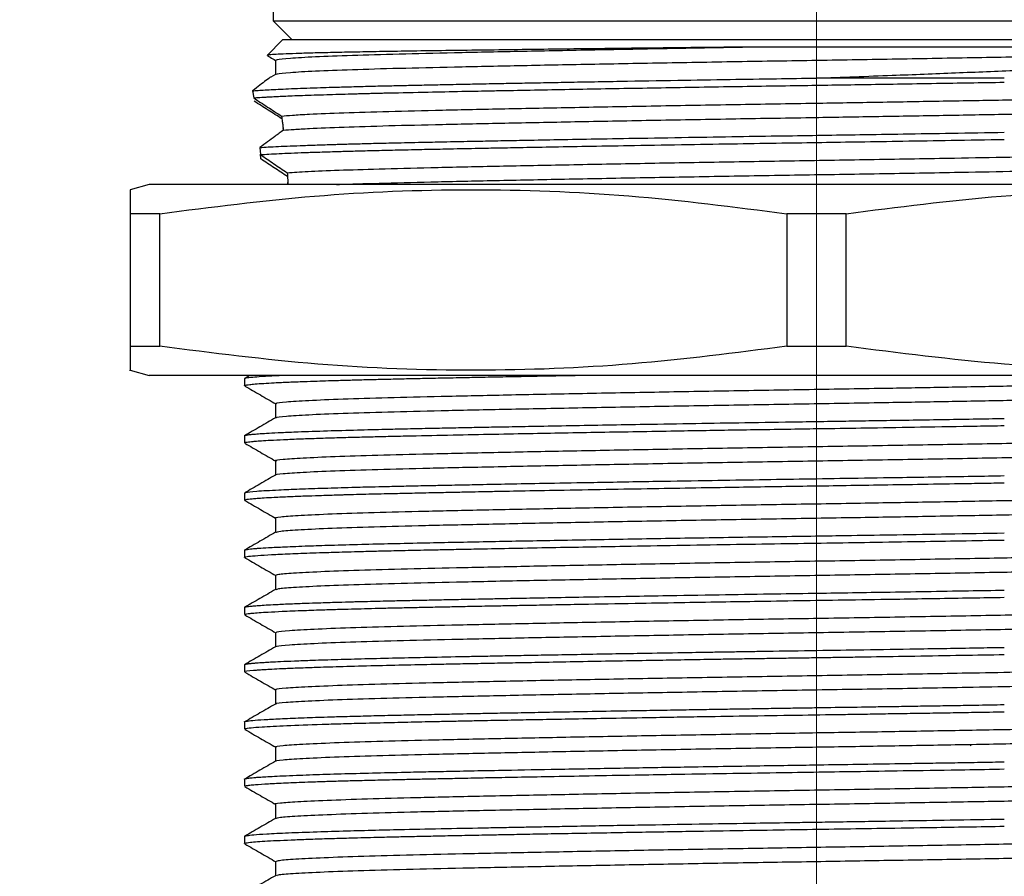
# Paper-space layout 'Mounting Plate ' of a CAD drawing. Header units: millimetres. Extents: x 15 to 415, y 5 to 292.
# Tile 5 of 33: x 84 to 110, y 125 to 147. Entities that reach past the tile are written whole.
import ezdxf

# ---------------------------------------------------------------- set-up
doc = ezdxf.new("R2010")
doc.units = ezdxf.units.MM
doc.styles.add('SLDTEXTSTYLE0', font='TXT', dxfattribs={"width": 0.75})
doc.dimstyles.new('SLDDIMSTYLE2', dxfattribs={"dimtxt": 2.645833, "dimasz": 3.302, "dimexe": 0, "dimexo": 0.0625, "dimgap": 0.661458, "dimtad": 0, "dimtih": 1, "dimtoh": 1, "dimrnd": 1e-09, "dimzin": 12, "dimdsep": 46, "dimtxsty": 'SLDTEXTSTYLE0', "dimblk1": 'NONE', "dimsah": 1, "dimcen": 0, "dimadec": 0, "dimazin": 3, "dimtfac": 1, "dimtmove": 0, "dimatfit": 3, "dimldrblk": 'NONE', "dimfxl": 1, "dimfrac": 2, "dimtolj": 1, "dimtzin": 12, "dimarcsym": 0})

# ---------------------------------------------------------------- blocks, each defined once
blk = doc.blocks.new('_D_22')
at = {"color": 7, "linetype": 'Continuous', "lineweight": 0}
for p, q in [((108.467, 171.282), (101.511, 167.33)), ((101.511, 167.33), (44.256, 134.805)), ((44.256, 134.805), (37.47, 134.805))]:
    blk.add_line(p, q, dxfattribs=at)
at = {"color": 7, "linetype": 'Continuous', "lineweight": 18}
blk.add_solid([(101.511, 167.33), (98.389, 166.141), (98.891, 165.257)], dxfattribs=at)
at = {"color": 7, "linetype": 'Continuous', "lineweight": 18, "insert": (37.47, 138.216), "char_height": 2.6458, "attachment_point": 1, "style": 'SLDTEXTSTYLE0'}
blk.add_mtext('M8', dxfattribs=at)
blk = doc.blocks.new('_None')
blk = doc.blocks.new('_D_23')
at = {"color": 7, "linetype": 'Continuous', "lineweight": 0}
for p, q in [((107.75, 178.824), (102.228, 175.688)), ((102.228, 175.688), (45.828, 143.662)), ((45.828, 143.662), (24.945, 143.662))]:
    blk.add_line(p, q, dxfattribs=at)
at = {"color": 7, "linetype": 'Continuous', "lineweight": 18}
blk.add_solid([(102.228, 175.688), (99.105, 174.499), (99.607, 173.616)], dxfattribs=at)
at = {"color": 7, "linetype": 'Continuous', "lineweight": 18, "char_height": 2.6458, "attachment_point": 1, "style": 'SLDTEXTSTYLE0'}
for s, insert in [('1/4-20', (24.945, 147.073)), ('UNC', (36.472, 147.073))]:
    blk.add_mtext(s, dxfattribs=dict(at, insert=insert))
blk = doc.blocks.new('SW_CENTERMARKSYMBOL_5')
at = {"color": 0, "linetype": 'Continuous', "lineweight": 18}
blk.add_line((0, -2.5), (0, -69.738), dxfattribs=at)

psp = doc.layouts.new('Mounting Plate ')

# ---------------------------------------------------------------- linework, layer by layer
at = {"color": 7, "linetype": 'Continuous', "lineweight": 25}
for p, q in [((90.739, 150.443), (90.739, 146.943)), ((90.739, 146.943), (91.239, 146.443)), ((90.739, 146.943), (119.239, 146.943)), ((90.989, 146.443), (90.583, 146.038)), ((111.913, 146.443), (90.989, 146.443)), ((90.803, 145.908), (90.803, 145.533)), ((90.801, 145.538), (90.684, 145.471)), ((109.911, 145.443), (104.989, 145.443)), ((90.2, 145.108), (90.23, 144.923)), ((91.009, 144.077), (91.003, 144.122)), ((90.393, 143.623), (90.409, 143.437)), ((90.418, 143.324), (90.408, 143.449)), ((87.489, 142.652), (86.989, 142.518)), ((122.489, 142.652), (87.489, 142.652)), ((91.128, 142.652), (91.125, 142.708)), ((87.767, 141.888), (86.989, 141.888)), ((86.989, 141.888), (86.989, 138.415)), ((87.767, 138.415), (87.767, 141.888)), ((105.767, 141.888), (104.21, 141.888)), ((104.21, 141.888), (104.21, 138.415)), ((105.767, 138.415), (105.767, 141.888)), ((86.989, 138.415), (87.767, 138.415)), ((104.21, 138.415), (105.767, 138.415)), ((86.989, 137.786), (87.489, 137.652)), ((122.489, 137.652), (87.489, 137.652)), ((90.131, 137.652), (89.989, 137.569)), ((89.989, 137.568), (89.989, 137.381)), ((90.803, 136.908), (90.803, 136.533)), ((89.989, 136.068), (89.989, 135.881)), ((90.803, 135.408), (90.803, 135.033)), ((89.989, 134.568), (89.989, 134.381)), ((90.803, 133.908), (90.803, 133.533)), ((89.989, 133.068), (89.989, 132.881)), ((90.803, 132.408), (90.803, 132.033)), ((89.989, 131.568), (89.989, 131.381)), ((90.803, 130.908), (90.803, 130.533)), ((89.989, 130.068), (89.989, 129.881)), ((90.803, 129.408), (90.803, 129.033)), ((89.989, 128.568), (89.989, 128.381)), ((90.803, 127.908), (90.803, 127.533)), ((109.044, 127.946), (109.024, 127.954)), ((89.989, 127.068), (89.989, 126.881)), ((90.803, 126.408), (90.803, 126.033)), ((89.989, 125.568), (89.989, 125.381)), ((90.803, 124.908), (90.803, 124.533))]:
    psp.add_line(p, q, dxfattribs=at)
for points, knots in [([(103.047, 146.255), (102.39, 146.248), (101.075, 146.234), (99.174, 146.212), (97.625, 146.193), (96.406, 146.177), (95.473, 146.165), (94.599, 146.153), (93.797, 146.14), (93.08, 146.128), (92.444, 146.115), (91.891, 146.102), (91.429, 146.089), (91.067, 146.076), (90.797, 146.063), (90.639, 146.05), (90.57, 146.042), (90.583, 146.038), (90.583, 146.038)], [0, 0, 0, 0, 0.097466, 0.194932, 0.294387, 0.352103, 0.409818, 0.469205, 0.528593, 0.586462, 0.644331, 0.703861, 0.763391, 0.821591, 0.87979, 0.93968, 0.99957, 1, 1, 1, 1]), ([(90.827, 145.908), (90.823, 145.916), (90.814, 145.935), (91.149, 145.968), (91.802, 146.005), (92.769, 146.042), (93.999, 146.078), (95.468, 146.111), (97.151, 146.147), (99.032, 146.184), (101.013, 146.22), (102.384, 146.244), (103.047, 146.255)], [0, 0, 0, 0, 0.072613, 0.175948, 0.280513, 0.385117, 0.488564, 0.590111, 0.693014, 0.797405, 0.902105, 1, 1, 1, 1]), ([(111.448, 146.255), (110.774, 146.255), (109.754, 146.255), (108.306, 146.255), (106.89, 146.255), (105.124, 146.255), (103.744, 146.255), (103.047, 146.255)], [0, 0, 0, 0, 0.256667, 0.388389, 0.520111, 0.757476, 1, 1, 1, 1]), ([(90.593, 146.029), (90.617, 146.015), (90.687, 145.975), (90.757, 145.934), (90.803, 145.907)], [0, 0, 0, 0, 0.34175, 1, 1, 1, 1]), ([(90.833, 145.538), (90.832, 145.544), (90.827, 145.562), (91.152, 145.593), (91.802, 145.63), (92.769, 145.667), (93.999, 145.703), (95.468, 145.736), (97.152, 145.772), (99.031, 145.809), (101.053, 145.846), (103.148, 145.882), (105.268, 145.916), (107.382, 145.951), (109.477, 145.988), (110.789, 146.013), (111.448, 146.025)], [0, 0, 0, 0, 0.039345, 0.1130381, 0.1876082, 0.2622056, 0.3359788, 0.4083962, 0.4817807, 0.5562267, 0.630893, 0.7049232, 0.7775403, 0.850577, 0.9248564, 1, 1, 1, 1]), ([(104.989, 145.443), (105.653, 145.467), (106.883, 145.512), (108.651, 145.581), (109.718, 145.626), (110.254, 145.648)], [0, 0, 0, 0, 0.367956, 0.681847, 1, 1, 1, 1]), ([(90.686, 145.468), (90.685, 145.47), (90.684, 145.477), (90.571, 145.395), (90.404, 145.267), (90.268, 145.161), (90.2, 145.108)], [0, 0, 0, 0, 0.17848, 0.512901, 0.755296, 1, 1, 1, 1]), ([(90.2, 145.108), (90.246, 145.112), (90.338, 145.12), (90.523, 145.132), (90.742, 145.144), (90.999, 145.156), (91.291, 145.169), (91.618, 145.181), (91.952, 145.193), (92.305, 145.204), (92.694, 145.215), (93.158, 145.227), (93.575, 145.238), (93.902, 145.245), (94.123, 145.25), (94.35, 145.255), (94.581, 145.26), (94.817, 145.265), (95.057, 145.27), (95.323, 145.275), (95.663, 145.282), (96.133, 145.292), (96.664, 145.302), (97.222, 145.313), (97.769, 145.323), (98.39, 145.334), (99.09, 145.347), (100.074, 145.364), (101.289, 145.385), (102.661, 145.407), (103.879, 145.426), (104.638, 145.438), (104.989, 145.443)], [0, 0, 0, 0, 0.036017, 0.072033, 0.10805, 0.144067, 0.180084, 0.216101, 0.252118, 0.28029, 0.313751, 0.352501, 0.391731, 0.407147, 0.422562, 0.437978, 0.453393, 0.468809, 0.484224, 0.499639, 0.518776, 0.547, 0.584313, 0.611064, 0.641088, 0.674383, 0.710949, 0.750787, 0.825406, 0.891816, 0.950014, 1, 1, 1, 1]), ([(90.23, 144.923), (90.266, 144.926), (90.357, 144.933), (90.511, 144.944), (90.682, 144.953), (90.836, 144.961), (91.022, 144.97), (91.246, 144.98), (91.603, 144.993), (92.106, 145.01), (92.612, 145.025), (92.94, 145.034), (93.084, 145.038), (93.226, 145.042), (93.367, 145.045), (93.505, 145.048), (93.641, 145.052), (94.055, 145.061), (94.719, 145.076), (95.604, 145.094), (96.288, 145.107), (96.958, 145.12), (97.702, 145.134), (98.62, 145.151), (99.568, 145.168), (100.865, 145.19), (102.524, 145.218), (104.158, 145.243), (105.377, 145.262), (106.232, 145.275), (107.149, 145.289), (108.085, 145.305), (109.021, 145.32), (109.607, 145.33), (109.911, 145.335)], [0, 0, 0, 0, 0.021763, 0.055539, 0.072415, 0.091213, 0.111934, 0.134576, 0.159141, 0.210532, 0.256315, 0.265824, 0.27505, 0.283994, 0.292654, 0.301032, 0.309127, 0.316938, 0.373877, 0.41882, 0.451762, 0.472701, 0.512518, 0.552335, 0.592152, 0.631969, 0.71145, 0.789217, 0.821613, 0.852765, 0.888413, 0.928557, 0.962917, 1, 1, 1, 1]), ([(90.23, 144.923), (90.291, 144.883), (90.413, 144.803), (90.656, 144.644), (90.838, 144.526), (90.959, 144.447)], [0, 0, 0, 0, 0.249995, 0.499991, 1, 1, 1, 1]), ([(90.97, 144.376), (90.849, 144.452), (90.667, 144.567), (90.425, 144.721), (90.304, 144.799), (90.244, 144.838)], [0, 0, 0, 0, 0.499987, 0.749992, 1, 1, 1, 1]), ([(90.959, 144.447), (91.047, 144.455), (91.222, 144.472), (91.741, 144.501), (92.547, 144.534), (93.728, 144.571), (95.149, 144.605), (96.791, 144.639), (98.633, 144.676), (100.632, 144.713), (102.717, 144.75), (104.695, 144.782), (106.531, 144.812), (108.217, 144.841), (109.878, 144.87), (110.924, 144.89), (111.448, 144.9)], [0, 0, 0, 0, 0.054459, 0.109312, 0.189652, 0.269289, 0.347401, 0.426026, 0.505972, 0.586343, 0.666216, 0.744702, 0.807364, 0.871096, 0.935465, 1, 1, 1, 1]), ([(90.959, 144.447), (90.966, 144.401), (90.978, 144.32), (90.994, 144.196), (91.004, 144.117), (91.009, 144.077)], [0, 0, 0, 0, 0.388245, 0.693835, 1, 1, 1, 1]), ([(91.009, 144.077), (91.095, 144.085), (91.268, 144.099), (91.763, 144.127), (92.547, 144.159), (93.728, 144.196), (95.149, 144.23), (96.791, 144.264), (98.633, 144.301), (100.632, 144.338), (102.717, 144.375), (104.695, 144.407), (106.531, 144.437), (108.217, 144.466), (109.878, 144.495), (110.924, 144.515), (111.448, 144.525)], [0, 0, 0, 0, 0.049306, 0.098907, 0.180185, 0.260752, 0.339777, 0.419321, 0.500201, 0.581511, 0.662317, 0.741719, 0.805114, 0.86959, 0.934711, 1, 1, 1, 1]), ([(91.009, 144.077), (90.936, 144.023), (90.804, 143.927), (90.596, 143.773), (90.461, 143.673), (90.393, 143.623)], [0, 0, 0, 0, 0.386722, 0.693112, 1, 1, 1, 1]), ([(90.393, 143.623), (90.463, 143.628), (90.603, 143.637), (90.871, 143.651), (91.182, 143.664), (91.538, 143.678), (91.937, 143.692), (92.28, 143.703), (92.546, 143.711), (92.722, 143.716), (92.918, 143.721), (93.134, 143.727), (93.373, 143.733), (93.634, 143.739), (94.05, 143.749), (94.57, 143.76), (95.134, 143.772), (95.487, 143.779), (95.659, 143.782), (95.709, 143.783), (95.727, 143.784), (95.858, 143.786), (96.153, 143.792), (96.667, 143.802), (97.325, 143.815), (98.14, 143.83), (99.113, 143.847), (100.287, 143.868), (101.574, 143.889), (102.876, 143.911), (104.051, 143.929), (105.12, 143.945), (106.179, 143.962), (107.31, 143.979), (108.581, 144), (109.452, 144.015), (109.911, 144.023)], [0, 0, 0, 0, 0.033912, 0.067825, 0.101737, 0.135649, 0.169562, 0.203474, 0.214911, 0.227306, 0.240658, 0.254968, 0.270235, 0.286459, 0.303641, 0.345068, 0.375377, 0.394564, 0.399987, 0.401656, 0.40223, 0.40263, 0.421585, 0.4466, 0.477676, 0.514812, 0.558005, 0.606259, 0.665022, 0.717704, 0.764301, 0.806218, 0.845492, 0.890881, 0.942384, 1, 1, 1, 1]), ([(90.409, 143.437), (90.48, 143.441), (90.622, 143.45), (90.892, 143.464), (91.205, 143.478), (91.562, 143.492), (91.962, 143.505), (92.306, 143.516), (92.572, 143.524), (92.748, 143.529), (92.944, 143.534), (93.16, 143.54), (93.398, 143.546), (93.659, 143.552), (94.065, 143.562), (94.572, 143.573), (95.124, 143.584), (95.479, 143.591), (95.66, 143.595), (95.723, 143.596), (95.869, 143.599), (96.169, 143.605), (96.679, 143.615), (97.333, 143.627), (98.144, 143.642), (99.115, 143.66), (100.286, 143.68), (101.57, 143.702), (102.866, 143.723), (104.038, 143.741), (105.106, 143.758), (106.166, 143.774), (107.303, 143.792), (108.578, 143.813), (109.451, 143.827), (109.911, 143.835)], [0, 0, 0, 0, 0.033859, 0.067718, 0.101577, 0.135435, 0.169294, 0.203153, 0.214595, 0.226984, 0.240319, 0.254601, 0.269829, 0.286004, 0.303126, 0.342999, 0.372765, 0.392423, 0.398461, 0.400533, 0.401972, 0.420751, 0.445628, 0.476603, 0.513675, 0.556844, 0.605213, 0.663892, 0.716538, 0.763148, 0.804952, 0.844568, 0.890281, 0.942093, 1, 1, 1, 1]), ([(90.409, 143.437), (90.468, 143.397), (90.585, 143.317), (90.82, 143.158), (90.995, 143.04), (91.112, 142.961)], [0, 0, 0, 0, 0.249991, 0.499982, 1, 1, 1, 1]), ([(91.118, 142.862), (91.001, 142.939), (90.827, 143.053), (90.593, 143.208), (90.476, 143.286), (90.418, 143.324)], [0, 0, 0, 0, 0.499977, 0.749986, 1, 1, 1, 1]), ([(91.112, 142.961), (91.276, 142.973), (91.604, 142.995), (92.429, 143.03), (93.502, 143.064), (94.841, 143.098), (96.438, 143.132), (98.242, 143.169), (100.214, 143.206), (102.287, 143.243), (104.401, 143.278), (106.522, 143.312), (108.414, 143.344), (110.067, 143.374), (110.987, 143.392), (111.448, 143.4)], [0, 0, 0, 0, 0.0762296, 0.1526886, 0.2286313, 0.3096554, 0.3904831, 0.4728469, 0.5558434, 0.6385198, 0.7199453, 0.8004829, 0.882577, 0.9412448, 1, 1, 1, 1]), ([(92.398, 142.652), (92.426, 142.653), (92.716, 142.665), (93.526, 142.689), (94.836, 142.723), (96.44, 142.757), (98.242, 142.794), (100.214, 142.831), (102.287, 142.868), (104.401, 142.903), (106.522, 142.937), (108.414, 142.969), (110.067, 142.999), (110.987, 143.017), (111.448, 143.025)], [0, 0, 0, 0, 0.009272, 0.096883, 0.191746, 0.286379, 0.38281, 0.479982, 0.57678, 0.672112, 0.766406, 0.862521, 0.93121, 1, 1, 1, 1]), ([(91.112, 142.961), (91.115, 142.9), (91.121, 142.807), (91.126, 142.703), (91.127, 142.662), (91.128, 142.652)], [0, 0, 0, 0, 0.601028, 0.902286, 1, 1, 1, 1]), ([(86.989, 142.515), (86.989, 142.486), (86.989, 142.429), (86.989, 142.069), (86.989, 141.888)], [0, 0, 0, 0, 0.494808, 1, 1, 1, 1]), ([(87.767, 141.888), (89.119, 142.062), (91.829, 142.41), (95.938, 142.569), (100.075, 142.418), (102.83, 142.065), (104.21, 141.888)], [0, 0, 0, 0, 0.2474894, 0.4958681, 0.7473986, 1, 1, 1, 1]), ([(105.767, 141.888), (107.119, 142.062), (109.829, 142.41), (113.938, 142.569), (118.075, 142.418), (120.83, 142.065), (122.21, 141.888)], [0, 0, 0, 0, 0.247489, 0.495868, 0.747399, 1, 1, 1, 1]), ([(86.989, 138.415), (86.989, 138.249), (86.989, 137.916), (86.989, 137.732), (86.989, 137.787), (86.989, 137.788)], [0, 0, 0, 0, 0.494989, 0.991757, 1, 1, 1, 1]), ([(104.21, 138.415), (102.858, 138.241), (100.149, 137.893), (96.04, 137.734), (91.902, 137.885), (89.147, 138.238), (87.767, 138.415)], [0, 0, 0, 0, 0.247489, 0.495868, 0.747399, 1, 1, 1, 1]), ([(122.21, 138.415), (120.858, 138.241), (118.149, 137.893), (114.04, 137.734), (109.902, 137.885), (107.147, 138.238), (105.767, 138.415)], [0, 0, 0, 0, 0.2474894, 0.4958681, 0.7473986, 1, 1, 1, 1]), ([(89.99, 137.381), (89.989, 137.381), (89.98, 137.385), (90.005, 137.392), (90.052, 137.403), (90.131, 137.413), (90.269, 137.427), (90.48, 137.442), (90.775, 137.459), (91.128, 137.475), (91.514, 137.49), (91.865, 137.502), (92.155, 137.512), (92.398, 137.519), (92.671, 137.527), (93.012, 137.536), (93.434, 137.547), (93.88, 137.557), (94.349, 137.568), (94.872, 137.579), (95.353, 137.589), (95.817, 137.598), (96.275, 137.607), (96.896, 137.619), (97.701, 137.634), (98.322, 137.645), (98.657, 137.652)], [0, 0, 0, 0, 0.002299, 0.049992, 0.081157, 0.120988, 0.170339, 0.229208, 0.285962, 0.35074, 0.4052, 0.449341, 0.483159, 0.506655, 0.529705, 0.569666, 0.609628, 0.64959, 0.689552, 0.729513, 0.777465, 0.801746, 0.834073, 0.878246, 0.934264, 1, 1, 1, 1]), ([(90.008, 137.569), (90.009, 137.575), (90.013, 137.588), (90.177, 137.607), (90.401, 137.624), (90.64, 137.639), (90.812, 137.647), (90.899, 137.652)], [0, 0, 0, 0, 0.21436, 0.480123, 0.699315, 0.84702, 1, 1, 1, 1]), ([(90, 137.372), (90.135, 137.294), (90.406, 137.137), (90.677, 136.981), (90.812, 136.903)], [0, 0, 0, 0, 0.500008, 1, 1, 1, 1]), ([(90.842, 136.907), (90.827, 136.913), (90.783, 136.93), (91.048, 136.959), (91.624, 136.996), (92.526, 137.033), (93.699, 137.07), (95.116, 137.104), (96.752, 137.139), (98.591, 137.175), (100.587, 137.213), (102.671, 137.249), (104.788, 137.284), (106.724, 137.315), (108.459, 137.345), (109.994, 137.373), (110.963, 137.391), (111.448, 137.4)], [0, 0, 0, 0, 0.034857, 0.107333, 0.180859, 0.254605, 0.327723, 0.399447, 0.471579, 0.544941, 0.618711, 0.692043, 0.764118, 0.835888, 0.890258, 0.945077, 1, 1, 1, 1]), ([(90.834, 136.538), (90.826, 136.542), (90.792, 136.557), (91.052, 136.584), (91.623, 136.621), (92.526, 136.658), (93.699, 136.695), (95.116, 136.729), (96.752, 136.764), (98.591, 136.8), (100.587, 136.838), (102.671, 136.874), (104.788, 136.909), (106.724, 136.94), (108.459, 136.97), (109.994, 136.998), (110.963, 137.016), (111.448, 137.025)], [0, 0, 0, 0, 0.022842, 0.096221, 0.170662, 0.245326, 0.319355, 0.391971, 0.465001, 0.539276, 0.613964, 0.688209, 0.761182, 0.833845, 0.888891, 0.944393, 1, 1, 1, 1]), ([(89.992, 135.881), (89.991, 135.882), (89.984, 135.887), (90.017, 135.896), (90.081, 135.907), (90.168, 135.917), (90.276, 135.927), (90.437, 135.939), (90.677, 135.953), (91.018, 135.97), (91.443, 135.988), (91.918, 136.004), (92.393, 136.019), (92.87, 136.032), (93.34, 136.044), (93.83, 136.056), (94.512, 136.071), (95.409, 136.09), (96.486, 136.111), (97.503, 136.13), (98.475, 136.148), (99.43, 136.165), (100.413, 136.182), (101.337, 136.198), (102.185, 136.212), (102.968, 136.225), (103.784, 136.237), (104.579, 136.25), (105.465, 136.263), (106.495, 136.279), (107.791, 136.3), (108.955, 136.319), (109.674, 136.331), (109.911, 136.335)], [0, 0, 0, 0, 0.005794, 0.036096, 0.06249, 0.081472, 0.102116, 0.127971, 0.159037, 0.195313, 0.236088, 0.270641, 0.302622, 0.332031, 0.358867, 0.383132, 0.411238, 0.463156, 0.510225, 0.552447, 0.588868, 0.625395, 0.661921, 0.698448, 0.726134, 0.753025, 0.781714, 0.812201, 0.836599, 0.874723, 0.920463, 0.973817, 1, 1, 1, 1]), ([(90.801, 136.538), (90.665, 136.46), (90.395, 136.304), (90.124, 136.147), (89.989, 136.069)], [0, 0, 0, 0, 0.499996, 1, 1, 1, 1]), ([(89.996, 136.069), (89.995, 136.072), (89.994, 136.078), (90.032, 136.086), (90.083, 136.095), (90.148, 136.103), (90.245, 136.112), (90.403, 136.124), (90.635, 136.139), (90.962, 136.155), (91.451, 136.176), (92.107, 136.198), (92.892, 136.221), (93.587, 136.238), (94.214, 136.252), (94.783, 136.265), (95.374, 136.277), (95.929, 136.288), (96.439, 136.298), (96.989, 136.308), (97.675, 136.321), (98.533, 136.337), (99.496, 136.354), (100.59, 136.373), (101.795, 136.393), (103.145, 136.415), (104.301, 136.433), (105.237, 136.447), (105.938, 136.458), (106.653, 136.469), (107.439, 136.482), (108.544, 136.5), (109.366, 136.514), (109.911, 136.523)], [0, 0, 0, 0, 0.017664, 0.041955, 0.058321, 0.072767, 0.094801, 0.1214, 0.152563, 0.18829, 0.227838, 0.284951, 0.33418, 0.375522, 0.401388, 0.431691, 0.459251, 0.48407, 0.506147, 0.525481, 0.553508, 0.590318, 0.627129, 0.663939, 0.712233, 0.758092, 0.807891, 0.834053, 0.856551, 0.881706, 0.909515, 0.939981, 1, 1, 1, 1]), ([(90, 135.872), (90.135, 135.794), (90.406, 135.637), (90.677, 135.481), (90.812, 135.403)], [0, 0, 0, 0, 0.500008, 1, 1, 1, 1]), ([(90.835, 135.407), (90.822, 135.411), (90.762, 135.425), (90.972, 135.452), (91.476, 135.489), (92.319, 135.526), (93.439, 135.562), (94.808, 135.597), (96.401, 135.631), (98.2, 135.668), (100.169, 135.705), (102.241, 135.742), (104.354, 135.777), (106.476, 135.811), (108.575, 135.847), (110.236, 135.877), (111.165, 135.895), (111.448, 135.9)], [0, 0, 0, 0, 0.020234, 0.092403, 0.165784, 0.239558, 0.312877, 0.384923, 0.456726, 0.529905, 0.603664, 0.677158, 0.749557, 0.821119, 0.894054, 0.967756, 1, 1, 1, 1]), ([(90.816, 135.038), (90.811, 135.04), (90.766, 135.052), (90.977, 135.077), (91.475, 135.114), (92.319, 135.151), (93.438, 135.187), (94.808, 135.222), (96.401, 135.256), (98.2, 135.293), (100.169, 135.33), (102.241, 135.367), (104.354, 135.402), (106.476, 135.436), (108.575, 135.472), (110.236, 135.502), (111.165, 135.52), (111.448, 135.525)], [0, 0, 0, 0, 0.008036, 0.081104, 0.155399, 0.230091, 0.304322, 0.377266, 0.449962, 0.524052, 0.59873, 0.673139, 0.746439, 0.818892, 0.892735, 0.967355, 1, 1, 1, 1]), ([(90.801, 135.038), (90.665, 134.96), (90.395, 134.804), (90.124, 134.647), (89.989, 134.569)], [0, 0, 0, 0, 0.499996, 1, 1, 1, 1]), ([(90, 134.569), (90.003, 134.574), (90.014, 134.59), (90.272, 134.617), (90.78, 134.647), (91.413, 134.674), (92.057, 134.696), (92.639, 134.714), (93.099, 134.726), (93.426, 134.734), (93.824, 134.744), (94.285, 134.754), (94.763, 134.764), (95.17, 134.772), (95.46, 134.778), (95.802, 134.785), (96.296, 134.795), (97.058, 134.81), (98.02, 134.828), (99.276, 134.85), (100.706, 134.875), (102.168, 134.899), (103.468, 134.92), (104.693, 134.939), (105.948, 134.958), (107.103, 134.976), (108.161, 134.993), (109.053, 135.008), (109.636, 135.018), (109.911, 135.023)], [0, 0, 0, 0, 0.03462, 0.107142, 0.181428, 0.23048, 0.279531, 0.325512, 0.342234, 0.360681, 0.380853, 0.406491, 0.431683, 0.450819, 0.4639, 0.471503, 0.496905, 0.529075, 0.56801, 0.613709, 0.675182, 0.727432, 0.771508, 0.813306, 0.856409, 0.903419, 0.935445, 0.969535, 1, 1, 1, 1]), ([(89.992, 134.381), (89.999, 134.387), (90.013, 134.399), (90.147, 134.416), (90.322, 134.431), (90.511, 134.444), (90.783, 134.459), (91.139, 134.475), (91.543, 134.491), (91.893, 134.503), (92.172, 134.512), (92.375, 134.518), (92.532, 134.523), (92.631, 134.526), (92.677, 134.527), (92.688, 134.527), (92.688, 134.527), (92.688, 134.527), (92.688, 134.527), (92.688, 134.527), (92.689, 134.527), (92.69, 134.527), (92.693, 134.527), (92.699, 134.528), (92.71, 134.528), (92.734, 134.528), (92.78, 134.53), (92.924, 134.534), (93.262, 134.543), (93.747, 134.554), (94.328, 134.567), (94.855, 134.578), (95.352, 134.589), (95.763, 134.597), (96.146, 134.604), (96.661, 134.615), (97.402, 134.629), (98.428, 134.648), (99.6, 134.668), (100.803, 134.689), (101.917, 134.708), (102.92, 134.724), (103.851, 134.738), (104.748, 134.752), (105.665, 134.766), (106.632, 134.781), (107.668, 134.798), (108.586, 134.813), (109.343, 134.826), (109.728, 134.832), (109.911, 134.835)], [0, 0, 0, 0, 0.039087, 0.086164, 0.1115, 0.138029, 0.170239, 0.209979, 0.243664, 0.271291, 0.288037, 0.301374, 0.311303, 0.317824, 0.319806, 0.319809, 0.31981, 0.319811, 0.319812, 0.319814, 0.319852, 0.319928, 0.32008, 0.320383, 0.320988, 0.322198, 0.324609, 0.329399, 0.348135, 0.383573, 0.408695, 0.437179, 0.460209, 0.477783, 0.49259, 0.51065, 0.543958, 0.584729, 0.632963, 0.677918, 0.717736, 0.753335, 0.784715, 0.815918, 0.847583, 0.880988, 0.91759, 0.957388, 0.979667, 1, 1, 1, 1]), ([(90, 134.372), (90.135, 134.294), (90.406, 134.137), (90.677, 133.981), (90.812, 133.903)], [0, 0, 0, 0, 0.500008, 1, 1, 1, 1]), ([(90.815, 133.908), (90.81, 133.908), (90.744, 133.921), (90.91, 133.944), (91.342, 133.981), (92.124, 134.018), (93.188, 134.055), (94.509, 134.09), (96.058, 134.124), (97.817, 134.16), (99.756, 134.197), (101.813, 134.234), (103.92, 134.27), (105.957, 134.302), (107.893, 134.335), (109.724, 134.368), (110.873, 134.389), (111.448, 134.4)], [0, 0, 0, 0, 0.005699, 0.07753, 0.150727, 0.224488, 0.297967, 0.370335, 0.441909, 0.514866, 0.588574, 0.66219, 0.734876, 0.806367, 0.870299, 0.935033, 1, 1, 1, 1]), ([(90.814, 133.538), (90.837, 133.549), (90.886, 133.571), (91.352, 133.606), (92.121, 133.643), (93.189, 133.68), (94.509, 133.715), (96.058, 133.749), (97.817, 133.785), (99.756, 133.822), (101.813, 133.859), (103.92, 133.895), (105.957, 133.927), (107.893, 133.96), (109.724, 133.993), (110.873, 134.014), (111.448, 134.025)], [0, 0, 0, 0, 0.066115, 0.140218, 0.214892, 0.28928, 0.362543, 0.435004, 0.508863, 0.583483, 0.65801, 0.731595, 0.803971, 0.868694, 0.934229, 1, 1, 1, 1]), ([(90.801, 133.538), (90.665, 133.46), (90.395, 133.304), (90.124, 133.147), (89.989, 133.069)], [0, 0, 0, 0, 0.499996, 1, 1, 1, 1]), ([(89.991, 133.069), (89.991, 133.071), (89.992, 133.075), (90.017, 133.083), (90.066, 133.092), (90.129, 133.1), (90.196, 133.107), (90.266, 133.114), (90.395, 133.124), (90.632, 133.139), (91.05, 133.159), (91.6, 133.181), (92.277, 133.203), (93.009, 133.224), (93.85, 133.244), (94.922, 133.268), (96.324, 133.296), (98.102, 133.329), (100.015, 133.363), (101.695, 133.392), (103.058, 133.414), (104.075, 133.429), (105.027, 133.444), (106.03, 133.459), (107.15, 133.477), (108.496, 133.499), (109.421, 133.514), (109.911, 133.523)], [0, 0, 0, 0, 0.011593, 0.031815, 0.052502, 0.073656, 0.085295, 0.098568, 0.114955, 0.151115, 0.196801, 0.248669, 0.290677, 0.340765, 0.384096, 0.429045, 0.501639, 0.573541, 0.647176, 0.720101, 0.756178, 0.79245, 0.827595, 0.856312, 0.898038, 0.945934, 1, 1, 1, 1]), ([(89.993, 132.881), (89.992, 132.882), (89.983, 132.887), (90.017, 132.896), (90.109, 132.912), (90.314, 132.931), (90.679, 132.954), (91.084, 132.973), (91.466, 132.988), (91.782, 132.999), (92.097, 133.01), (92.402, 133.019), (92.71, 133.028), (93.074, 133.038), (93.521, 133.049), (94.062, 133.061), (94.606, 133.073), (95.131, 133.084), (95.612, 133.094), (96.244, 133.106), (97.049, 133.122), (98.001, 133.14), (98.978, 133.157), (100.071, 133.176), (101.318, 133.198), (102.692, 133.22), (104.007, 133.241), (105.233, 133.259), (106.454, 133.278), (107.629, 133.297), (108.807, 133.316), (109.532, 133.329), (109.911, 133.335)], [0, 0, 0, 0, 0.005989, 0.035223, 0.063355, 0.113605, 0.16228, 0.210955, 0.235299, 0.259643, 0.283987, 0.301982, 0.320179, 0.341803, 0.366853, 0.39533, 0.427232, 0.447779, 0.469698, 0.493169, 0.531281, 0.571706, 0.608285, 0.644864, 0.695124, 0.744862, 0.791785, 0.833838, 0.873505, 0.920078, 0.958219, 1, 1, 1, 1]), ([(90, 132.872), (90.135, 132.794), (90.406, 132.637), (90.677, 132.481), (90.812, 132.403)], [0, 0, 0, 0, 0.500008, 1, 1, 1, 1]), ([(90.816, 132.408), (90.822, 132.417), (90.834, 132.439), (91.232, 132.473), (91.938, 132.511), (92.949, 132.548), (94.22, 132.583), (95.724, 132.617), (97.441, 132.653), (99.348, 132.69), (101.386, 132.727), (103.487, 132.763), (105.609, 132.797), (107.72, 132.832), (109.693, 132.867), (110.896, 132.89), (111.448, 132.9)], [0, 0, 0, 0, 0.062745, 0.135724, 0.209438, 0.283042, 0.355701, 0.427192, 0.499895, 0.573517, 0.647219, 0.720161, 0.791725, 0.864112, 0.937599, 1, 1, 1, 1]), ([(90.83, 132.038), (90.836, 132.046), (90.851, 132.066), (91.234, 132.098), (91.937, 132.136), (92.949, 132.173), (94.22, 132.208), (95.724, 132.242), (97.441, 132.278), (99.348, 132.315), (101.386, 132.352), (103.487, 132.388), (105.609, 132.422), (107.72, 132.457), (109.693, 132.492), (110.896, 132.515), (111.448, 132.525)], [0, 0, 0, 0, 0.051092, 0.124979, 0.199609, 0.274128, 0.347691, 0.42007, 0.493677, 0.568214, 0.642833, 0.716682, 0.789136, 0.862423, 0.936823, 1, 1, 1, 1]), ([(90.801, 132.038), (90.665, 131.96), (90.395, 131.804), (90.124, 131.647), (89.989, 131.569)], [0, 0, 0, 0, 0.499996, 1, 1, 1, 1]), ([(89.993, 131.569), (90, 131.575), (90.016, 131.587), (90.145, 131.603), (90.318, 131.618), (90.5, 131.631), (90.755, 131.645), (91.085, 131.661), (91.472, 131.676), (91.89, 131.691), (92.304, 131.704), (92.654, 131.714), (92.938, 131.722), (93.208, 131.729), (93.539, 131.737), (93.908, 131.745), (94.335, 131.755), (94.825, 131.765), (95.34, 131.776), (95.804, 131.785), (96.223, 131.793), (96.663, 131.802), (97.236, 131.813), (97.991, 131.827), (98.919, 131.844), (99.924, 131.861), (101.111, 131.882), (102.374, 131.902), (103.7, 131.924), (104.827, 131.941), (105.837, 131.956), (106.82, 131.972), (107.879, 131.989), (108.923, 132.006), (109.6, 132.017), (109.911, 132.023)], [0, 0, 0, 0, 0.037124, 0.083352, 0.10888, 0.136014, 0.164753, 0.202785, 0.236025, 0.264453, 0.298066, 0.32085, 0.330321, 0.349314, 0.367665, 0.385372, 0.408168, 0.432999, 0.457015, 0.480216, 0.495578, 0.51189, 0.536682, 0.567167, 0.603343, 0.64521, 0.680923, 0.73426, 0.781109, 0.821468, 0.852768, 0.887411, 0.925161, 0.965517, 1, 1, 1, 1]), ([(89.996, 131.381), (89.999, 131.386), (90.004, 131.394), (90.083, 131.408), (90.196, 131.42), (90.368, 131.434), (90.62, 131.45), (90.996, 131.469), (91.491, 131.489), (92.034, 131.508), (92.49, 131.522), (92.874, 131.532), (93.226, 131.542), (93.597, 131.551), (93.978, 131.56), (94.367, 131.568), (94.773, 131.577), (95.203, 131.586), (95.657, 131.595), (96.076, 131.603), (96.482, 131.611), (96.903, 131.619), (97.436, 131.629), (98.088, 131.641), (99.02, 131.658), (100.133, 131.678), (101.36, 131.698), (102.451, 131.716), (103.548, 131.734), (104.67, 131.751), (105.901, 131.77), (107.044, 131.788), (108.114, 131.805), (109.03, 131.82), (109.626, 131.83), (109.911, 131.835)], [0, 0, 0, 0, 0.033972, 0.059946, 0.088268, 0.118937, 0.151952, 0.191861, 0.241528, 0.281278, 0.311106, 0.33101, 0.351397, 0.372228, 0.392248, 0.411472, 0.43122, 0.451413, 0.472051, 0.493126, 0.506652, 0.524361, 0.546255, 0.572332, 0.602592, 0.655022, 0.697556, 0.736542, 0.771978, 0.813699, 0.854437, 0.901088, 0.934113, 0.968535, 1, 1, 1, 1]), ([(90, 131.372), (90.135, 131.294), (90.406, 131.137), (90.677, 130.981), (90.812, 130.903)], [0, 0, 0, 0, 0.500008, 1, 1, 1, 1]), ([(90.837, 130.908), (90.828, 130.915), (90.805, 130.934), (91.129, 130.966), (91.766, 131.003), (92.72, 131.04), (93.94, 131.076), (95.398, 131.11), (97.073, 131.145), (98.945, 131.182), (100.962, 131.219), (103.055, 131.256), (105.187, 131.29), (107.326, 131.325), (109.452, 131.363), (110.782, 131.388), (111.448, 131.4)], [0, 0, 0, 0, 0.04798, 0.120712, 0.194346, 0.268045, 0.340965, 0.412519, 0.484939, 0.558442, 0.6322, 0.705367, 0.777151, 0.850431, 0.925, 1, 1, 1, 1]), ([(90.839, 130.538), (90.834, 130.544), (90.817, 130.561), (91.132, 130.591), (91.766, 130.628), (92.721, 130.665), (93.94, 130.701), (95.399, 130.735), (97.073, 130.77), (98.945, 130.807), (100.962, 130.844), (103.055, 130.881), (105.187, 130.915), (107.326, 130.95), (109.452, 130.988), (110.782, 131.013), (111.448, 131.025)], [0, 0, 0, 0, 0.03613, 0.109767, 0.184318, 0.258934, 0.332762, 0.405206, 0.478528, 0.552946, 0.627622, 0.7017, 0.774378, 0.848569, 0.924067, 1, 1, 1, 1]), ([(90.801, 130.538), (90.665, 130.46), (90.395, 130.304), (90.124, 130.147), (89.989, 130.069)], [0, 0, 0, 0, 0.499996, 1, 1, 1, 1]), ([(90.022, 130.069), (90.018, 130.076), (90.014, 130.085), (90.083, 130.095), (90.119, 130.099), (90.161, 130.104), (90.199, 130.108), (90.226, 130.11), (90.242, 130.111), (90.267, 130.114), (90.314, 130.117), (90.394, 130.123), (90.512, 130.131), (90.688, 130.141), (90.945, 130.154), (91.305, 130.17), (91.7, 130.184), (92.088, 130.197), (92.428, 130.207), (92.778, 130.217), (93.279, 130.231), (93.942, 130.247), (94.822, 130.265), (95.59, 130.281), (96.25, 130.294), (96.765, 130.304), (97.323, 130.315), (97.973, 130.327), (98.713, 130.34), (99.504, 130.354), (100.381, 130.369), (101.239, 130.384), (101.925, 130.395), (102.304, 130.401), (102.548, 130.405), (102.863, 130.41), (103.264, 130.417), (103.981, 130.428), (104.97, 130.443), (106.281, 130.463), (107.418, 130.481), (108.404, 130.497), (109.175, 130.51), (109.672, 130.519), (109.911, 130.523)], [0, 0, 0, 0, 0.046761, 0.057141, 0.067521, 0.077901, 0.088281, 0.092182, 0.094224, 0.097559, 0.106511, 0.119426, 0.136304, 0.157145, 0.185815, 0.219659, 0.256698, 0.280025, 0.302551, 0.324275, 0.345198, 0.390888, 0.431925, 0.475922, 0.496692, 0.518607, 0.541669, 0.565875, 0.597135, 0.628583, 0.656185, 0.69523, 0.722499, 0.73011, 0.735835, 0.748515, 0.763642, 0.778359, 0.824417, 0.86759, 0.916283, 0.944934, 0.973431, 1, 1, 1, 1]), ([(90.009, 129.881), (90.002, 129.883), (89.954, 129.897), (90.091, 129.911), (90.232, 129.923), (90.239, 129.924), (90.253, 129.925), (90.297, 129.929), (90.381, 129.935), (90.521, 129.944), (90.716, 129.955), (90.993, 129.969), (91.36, 129.984), (91.755, 129.999), (92.135, 130.011), (92.61, 130.025), (93.261, 130.043), (94.108, 130.063), (94.845, 130.078), (95.463, 130.091), (95.982, 130.101), (96.555, 130.112), (97.185, 130.124), (97.92, 130.138), (98.758, 130.153), (99.646, 130.169), (100.473, 130.183), (101.255, 130.196), (101.931, 130.208), (102.536, 130.218), (103.044, 130.226), (103.553, 130.234), (104.062, 130.242), (104.553, 130.249), (105.021, 130.256), (105.48, 130.263), (105.944, 130.27), (106.643, 130.281), (107.601, 130.297), (108.77, 130.316), (109.541, 130.329), (109.911, 130.335)], [0, 0, 0, 0, 0.012365, 0.093055, 0.095054, 0.095636, 0.097406, 0.102898, 0.120137, 0.138967, 0.162985, 0.192189, 0.22658, 0.262071, 0.284679, 0.306639, 0.355352, 0.400547, 0.441349, 0.462894, 0.485999, 0.510665, 0.536892, 0.564679, 0.599582, 0.635105, 0.665678, 0.6913, 0.720447, 0.738454, 0.755888, 0.774382, 0.792247, 0.809483, 0.825965, 0.841439, 0.857681, 0.874691, 0.915035, 0.959134, 1, 1, 1, 1]), ([(90, 129.872), (90.135, 129.794), (90.406, 129.637), (90.677, 129.481), (90.812, 129.403)], [0, 0, 0, 0, 0.5000082, 1, 1, 1, 1]), ([(90.832, 129.407), (90.821, 129.413), (90.787, 129.429), (91.037, 129.459), (91.608, 129.495), (92.503, 129.533), (93.671, 129.569), (95.082, 129.603), (96.714, 129.638), (98.549, 129.675), (100.542, 129.712), (102.625, 129.748), (104.741, 129.783), (106.861, 129.817), (108.691, 129.849), (110.225, 129.877), (111.04, 129.893), (111.448, 129.9)], [0, 0, 0, 0, 0.033294, 0.105739, 0.179252, 0.253002, 0.326144, 0.397896, 0.469994, 0.543337, 0.617108, 0.690458, 0.76257, 0.834311, 0.907444, 0.953705, 1, 1, 1, 1]), ([(90.827, 129.038), (90.821, 129.042), (90.795, 129.056), (91.041, 129.084), (91.607, 129.12), (92.503, 129.158), (93.67, 129.194), (95.082, 129.228), (96.714, 129.263), (98.549, 129.3), (100.542, 129.337), (102.625, 129.373), (104.741, 129.408), (106.861, 129.442), (108.691, 129.474), (110.225, 129.502), (111.04, 129.518), (111.448, 129.525)], [0, 0, 0, 0, 0.021263, 0.094609, 0.169037, 0.243705, 0.317757, 0.390402, 0.463397, 0.537653, 0.612342, 0.686606, 0.759615, 0.832249, 0.906292, 0.953129, 1, 1, 1, 1]), ([(89.993, 128.569), (89.992, 128.57), (89.976, 128.577), (90.055, 128.592), (90.249, 128.614), (90.577, 128.636), (91.033, 128.658), (91.591, 128.681), (92.156, 128.7), (92.704, 128.715), (93.227, 128.729), (93.796, 128.743), (94.373, 128.756), (94.894, 128.767), (95.318, 128.775), (95.662, 128.782), (96.032, 128.79), (96.508, 128.799), (97.097, 128.81), (97.808, 128.824), (98.648, 128.839), (99.539, 128.855), (100.392, 128.87), (101.136, 128.882), (101.787, 128.893), (102.37, 128.902), (102.906, 128.911), (103.415, 128.919), (103.923, 128.927), (104.429, 128.935), (104.84, 128.941), (105.152, 128.946), (105.599, 128.953), (106.15, 128.961), (106.812, 128.972), (107.363, 128.98), (107.939, 128.99), (108.536, 128.999), (109.2, 129.011), (109.657, 129.018), (109.911, 129.023)], [0, 0, 0, 0, 0.004009, 0.052889, 0.099251, 0.148257, 0.197262, 0.246268, 0.29005, 0.31804, 0.351045, 0.382159, 0.410772, 0.439385, 0.457564, 0.469794, 0.486185, 0.506735, 0.531445, 0.560313, 0.59334, 0.630524, 0.6621, 0.688448, 0.711948, 0.7326, 0.750934, 0.768951, 0.786637, 0.804488, 0.82229, 0.829891, 0.837356, 0.869343, 0.887879, 0.907394, 0.927886, 0.949357, 0.971805, 1, 1, 1, 1]), ([(90.801, 129.038), (90.665, 128.96), (90.395, 128.804), (90.124, 128.647), (89.989, 128.569)], [0, 0, 0, 0, 0.499996, 1, 1, 1, 1]), ([(90.01, 128.381), (90.007, 128.386), (90, 128.397), (90.15, 128.417), (90.469, 128.443), (91.057, 128.473), (91.81, 128.501), (92.516, 128.523), (93.115, 128.539), (93.791, 128.555), (94.418, 128.569), (94.913, 128.58), (95.295, 128.588), (95.61, 128.594), (95.936, 128.6), (96.361, 128.609), (96.949, 128.62), (97.657, 128.633), (98.439, 128.648), (99.369, 128.664), (100.294, 128.68), (101.139, 128.695), (102.037, 128.71), (103.139, 128.727), (104.419, 128.747), (105.448, 128.763), (106.202, 128.774), (106.739, 128.783), (107.302, 128.792), (107.891, 128.801), (108.504, 128.811), (109.183, 128.823), (109.651, 128.831), (109.911, 128.835)], [0, 0, 0, 0, 0.03292, 0.080204, 0.130413, 0.2034, 0.276387, 0.309074, 0.343236, 0.384346, 0.420176, 0.437947, 0.455718, 0.473489, 0.480561, 0.499205, 0.528926, 0.554897, 0.58579, 0.621606, 0.661819, 0.68903, 0.714054, 0.758688, 0.806186, 0.848799, 0.86663, 0.885492, 0.905387, 0.926313, 0.948271, 0.971261, 1, 1, 1, 1]), ([(90, 128.372), (90.135, 128.294), (90.406, 128.137), (90.677, 127.981), (90.812, 127.903)], [0, 0, 0, 0, 0.5000082, 1, 1, 1, 1]), ([(90.833, 127.907), (90.821, 127.91), (90.76, 127.925), (90.964, 127.951), (91.461, 127.988), (92.297, 128.025), (93.411, 128.062), (94.776, 128.096), (96.364, 128.13), (98.159, 128.167), (100.125, 128.204), (102.195, 128.241), (104.213, 128.275), (106.139, 128.305), (107.959, 128.336), (109.755, 128.368), (110.883, 128.39), (111.448, 128.4)], [0, 0, 0, 0, 0.0186687, 0.0907998, 0.164161, 0.2379328, 0.3112677, 0.3833479, 0.4551168, 0.5282712, 0.6020245, 0.6755306, 0.7479601, 0.8097578, 0.8725973, 0.9361908, 1, 1, 1, 1]), ([(90.813, 127.538), (90.81, 127.539), (90.763, 127.552), (90.97, 127.576), (91.46, 127.613), (92.298, 127.65), (93.411, 127.687), (94.776, 127.721), (96.364, 127.755), (98.159, 127.792), (100.125, 127.829), (102.195, 127.866), (104.213, 127.9), (106.139, 127.93), (107.959, 127.961), (109.755, 127.993), (110.883, 128.015), (111.448, 128.025)], [0, 0, 0, 0, 0.006452, 0.079481, 0.153755, 0.228446, 0.302693, 0.375671, 0.448333, 0.522398, 0.59707, 0.671491, 0.744822, 0.807389, 0.871011, 0.935396, 1, 1, 1, 1]), ([(90.801, 127.538), (90.665, 127.46), (90.395, 127.304), (90.124, 127.147), (89.989, 127.069)], [0, 0, 0, 0, 0.499996, 1, 1, 1, 1]), ([(89.99, 127.068), (89.989, 127.069), (89.986, 127.072), (90, 127.078), (90.03, 127.086), (90.069, 127.092), (90.108, 127.098), (90.159, 127.104), (90.235, 127.111), (90.346, 127.12), (90.502, 127.131), (90.714, 127.143), (90.995, 127.157), (91.325, 127.17), (91.788, 127.188), (92.396, 127.207), (93.209, 127.229), (93.998, 127.248), (94.719, 127.263), (95.386, 127.277), (96.131, 127.292), (97.13, 127.311), (98.434, 127.335), (99.988, 127.363), (101.434, 127.387), (102.633, 127.407), (103.575, 127.422), (104.41, 127.435), (105.269, 127.448), (106.232, 127.462), (107.051, 127.475), (107.635, 127.485), (107.955, 127.49), (108.281, 127.495), (108.613, 127.501), (108.951, 127.506), (109.386, 127.514), (109.705, 127.519), (109.911, 127.523)], [0, 0, 0, 0, 0.002087, 0.022486, 0.042885, 0.055706, 0.065415, 0.078431, 0.094754, 0.114383, 0.13732, 0.163563, 0.193112, 0.225966, 0.252717, 0.30351, 0.352066, 0.398385, 0.429802, 0.458715, 0.491843, 0.529186, 0.585517, 0.64839, 0.705566, 0.743244, 0.776452, 0.805189, 0.831018, 0.86663, 0.906378, 0.917474, 0.928854, 0.940519, 0.952467, 0.964699, 0.977214, 1, 1, 1, 1]), ([(89.998, 126.881), (89.996, 126.883), (89.991, 126.89), (90.038, 126.9), (90.127, 126.913), (90.3, 126.93), (90.594, 126.949), (91.055, 126.972), (91.557, 126.992), (92.034, 127.008), (92.443, 127.021), (92.893, 127.033), (93.416, 127.046), (93.884, 127.057), (94.246, 127.065), (94.475, 127.07), (94.709, 127.075), (94.948, 127.08), (95.192, 127.085), (95.44, 127.09), (95.707, 127.096), (96.058, 127.103), (96.539, 127.112), (97.197, 127.125), (98.036, 127.14), (99.064, 127.159), (100.134, 127.178), (101.335, 127.198), (102.568, 127.218), (103.865, 127.239), (105.038, 127.257), (106.206, 127.274), (107.488, 127.295), (108.751, 127.315), (109.567, 127.329), (109.911, 127.335)], [0, 0, 0, 0, 0.017343, 0.044158, 0.072825, 0.103344, 0.152282, 0.200957, 0.249633, 0.278845, 0.304619, 0.331, 0.361879, 0.394128, 0.405498, 0.416868, 0.428238, 0.439608, 0.450978, 0.462348, 0.473663, 0.487097, 0.508809, 0.535733, 0.569496, 0.610099, 0.655323, 0.689625, 0.741678, 0.787353, 0.82655, 0.864797, 0.909951, 0.962012, 1, 1, 1, 1]), ([(90, 126.872), (90.135, 126.794), (90.406, 126.637), (90.677, 126.481), (90.812, 126.403)], [0, 0, 0, 0, 0.500008, 1, 1, 1, 1]), ([(90.812, 126.408), (90.808, 126.408), (90.741, 126.42), (90.905, 126.444), (91.328, 126.48), (92.104, 126.517), (93.162, 126.554), (94.478, 126.59), (96.022, 126.623), (97.776, 126.659), (99.712, 126.697), (101.767, 126.734), (103.874, 126.769), (105.996, 126.803), (107.983, 126.837), (109.821, 126.869), (110.905, 126.89), (111.448, 126.9)], [0, 0, 0, 0, 0.00414, 0.075938, 0.149114, 0.222872, 0.296366, 0.368767, 0.440326, 0.513258, 0.586959, 0.660585, 0.733301, 0.804793, 0.877441, 0.93863, 1, 1, 1, 1]), ([(90.816, 126.038), (90.837, 126.048), (90.882, 126.07), (91.339, 126.105), (92.101, 126.142), (93.163, 126.179), (94.478, 126.215), (96.022, 126.248), (97.776, 126.284), (99.712, 126.322), (101.767, 126.359), (103.874, 126.394), (105.996, 126.428), (107.983, 126.462), (109.821, 126.494), (110.905, 126.515), (111.448, 126.525)], [0, 0, 0, 0, 0.064499, 0.138581, 0.213252, 0.287656, 0.360953, 0.433398, 0.507233, 0.581846, 0.656384, 0.729999, 0.802377, 0.875924, 0.937871, 1, 1, 1, 1]), ([(90.801, 126.038), (90.665, 125.96), (90.395, 125.804), (90.124, 125.647), (89.989, 125.569)], [0, 0, 0, 0, 0.499996, 1, 1, 1, 1]), ([(89.989, 125.569), (89.993, 125.573), (90.001, 125.58), (90.069, 125.594), (90.224, 125.612), (90.565, 125.636), (91.112, 125.663), (91.832, 125.689), (92.617, 125.713), (93.394, 125.734), (94.256, 125.753), (95.241, 125.774), (96.159, 125.792), (96.852, 125.806), (97.314, 125.814), (97.801, 125.823), (98.392, 125.834), (99.084, 125.847), (99.838, 125.86), (100.831, 125.877), (102.007, 125.896), (103.291, 125.917), (104.256, 125.932), (104.993, 125.943), (105.642, 125.953), (106.397, 125.965), (107.368, 125.981), (108.567, 126), (109.441, 126.015), (109.911, 126.023)], [0, 0, 0, 0, 0.0258539, 0.0483978, 0.092567, 0.1449852, 0.2056625, 0.2660446, 0.317842, 0.3610512, 0.4011154, 0.4540344, 0.5030261, 0.5228254, 0.5419025, 0.5602576, 0.5818165, 0.6120066, 0.6404153, 0.6670428, 0.722225, 0.7677165, 0.8035136, 0.8239985, 0.8452503, 0.8717964, 0.9036306, 0.948117, 1, 1, 1, 1]), ([(89.991, 125.381), (89.99, 125.381), (89.984, 125.385), (90.006, 125.393), (90.055, 125.403), (90.196, 125.422), (90.544, 125.448), (91.155, 125.476), (91.765, 125.499), (92.261, 125.515), (92.822, 125.531), (93.39, 125.546), (93.951, 125.559), (94.442, 125.57), (94.934, 125.58), (95.377, 125.589), (95.75, 125.596), (96.061, 125.603), (96.408, 125.61), (96.831, 125.618), (97.348, 125.628), (97.965, 125.639), (98.686, 125.652), (99.481, 125.666), (100.539, 125.685), (101.789, 125.705), (103.176, 125.728), (104.428, 125.747), (105.589, 125.765), (106.784, 125.784), (107.901, 125.802), (108.969, 125.819), (109.588, 125.83), (109.911, 125.835)], [0, 0, 0, 0, 0.003195, 0.028116, 0.051105, 0.075357, 0.149766, 0.222749, 0.259262, 0.294286, 0.326048, 0.364918, 0.391638, 0.41532, 0.439002, 0.462683, 0.476762, 0.489275, 0.503722, 0.521604, 0.54292, 0.567672, 0.595858, 0.627478, 0.658439, 0.713976, 0.763102, 0.805815, 0.845753, 0.884855, 0.93161, 0.964343, 1, 1, 1, 1]), ([(90, 125.372), (90.135, 125.294), (90.406, 125.137), (90.677, 124.981), (90.812, 124.903)], [0, 0, 0, 0, 0.500008, 1, 1, 1, 1]), ([(90.823, 124.908), (90.825, 124.917), (90.83, 124.938), (91.221, 124.973), (91.919, 125.01), (92.924, 125.047), (94.189, 125.083), (95.689, 125.116), (97.401, 125.152), (99.304, 125.189), (101.341, 125.226), (103.418, 125.262), (105.492, 125.295), (107.533, 125.329), (109.552, 125.364), (110.815, 125.388), (111.448, 125.4)], [0, 0, 0, 0, 0.061157, 0.134111, 0.207818, 0.281434, 0.354122, 0.425613, 0.498287, 0.571897, 0.645607, 0.718574, 0.787791, 0.857681, 0.928665, 1, 1, 1, 1]), ([(90.834, 124.538), (90.838, 124.546), (90.846, 124.565), (91.223, 124.598), (91.918, 124.635), (92.924, 124.672), (94.189, 124.708), (95.689, 124.741), (97.401, 124.777), (99.304, 124.814), (101.341, 124.851), (103.418, 124.887), (105.492, 124.92), (107.533, 124.954), (109.552, 124.989), (110.815, 125.013), (111.448, 125.025)], [0, 0, 0, 0, 0.0494766, 0.1233388, 0.1979625, 0.2724942, 0.3460867, 0.4184667, 0.4920448, 0.5665709, 0.6411982, 0.7150729, 0.7851505, 0.8559102, 0.9277778, 1, 1, 1, 1]), ([(90.801, 124.538), (90.665, 124.46), (90.395, 124.304), (90.124, 124.147), (89.989, 124.069)], [0, 0, 0, 0, 0.499996, 1, 1, 1, 1])]:
    psp.add_open_spline(points, degree=3, knots=knots, dxfattribs=at)

# ---------------------------------------------------------------- block references
at = {"color": 7, "linetype": 'Continuous', "lineweight": 0}
psp.add_blockref('SW_CENTERMARKSYMBOL_5', (104.989, 156.443), dxfattribs=at)

# ---------------------------------------------------------------- dimensions: what is measured, and where the dimension line sits
at = {"color": 7, "linetype": 'Continuous', "lineweight": 18}
for p1, p2, text, picture, middle in [((107.75, 178.824), (102.228, 175.688), '1/4-20 UNC', '_D_23', (34.593, 145.764)), ((108.467, 171.282), (101.511, 167.33), 'M8', '_D_22', (40.07, 136.907))]:
    dim = psp.add_diameter_dim_2p(p1=p1, p2=p2, text=text, dimstyle='SLDDIMSTYLE2', override={"dimpost": '<>'}, dxfattribs=at)
    dim.commit()
    dim.dimension.update_dxf_attribs({"geometry": picture, "text_midpoint": middle, "dimtype": 163})

doc.saveas('drawing.dxf')
